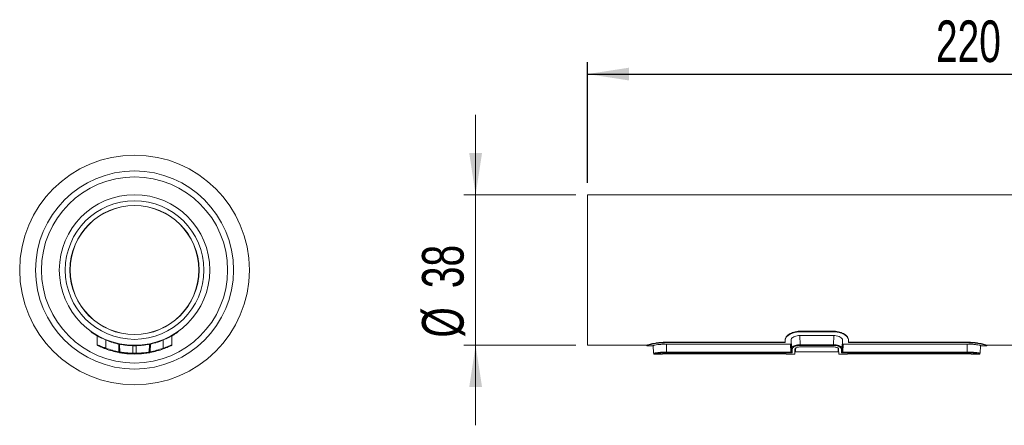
# Model space of a CAD drawing. Header units: millimetres. Extents: x 44 to 202, y 8 to 282.
# Tile 7 of 18: x 44 to 127, y 138 to 172. Entities that reach past the tile are written whole.
import ezdxf

# ---------------------------------------------------------------- set-up
doc = ezdxf.new("R2010")
doc.units = ezdxf.units.MM
doc.layers.add('FORMAT', color=7, linetype='Continuous')
doc.styles.add('SLDTEXTSTYLE0', font='TXT', dxfattribs={"width": 0.7})
doc.dimstyles.new('SLDDIMSTYLE0', dxfattribs={"dimtxt": 3.5, "dimasz": 3.5, "dimexe": 0, "dimexo": 0.0625, "dimgap": 0.875, "dimtad": 1, "dimlfac": 3, "dimrnd": 1e-09, "dimzin": 12, "dimdsep": 46, "dimtxsty": 'SLDTEXTSTYLE0', "dimsah": 1, "dimcen": 0.09, "dimadec": 0, "dimazin": 3, "dimtfac": 1, "dimtofl": 0, "dimtmove": 0, "dimatfit": 3, "dimfxl": 0, "dimfrac": 2, "dimtolj": 1, "dimtzin": 12, "dimarcsym": 0})
doc.dimstyles.new('SLDDIMSTYLE1', dxfattribs={"dimtxt": 3.5, "dimasz": 3.5, "dimexe": 0, "dimexo": 0.0625, "dimgap": 0.875, "dimtad": 1, "dimlfac": 3, "dimrnd": 1e-09, "dimzin": 12, "dimdsep": 46, "dimtxsty": 'SLDTEXTSTYLE0', "dimsah": 1, "dimcen": 0.09, "dimadec": 0, "dimazin": 3, "dimtfac": 1, "dimtmove": 0, "dimatfit": 0, "dimfxl": 0, "dimfrac": 2, "dimtolj": 1, "dimtzin": 12, "dimarcsym": 0})

# ---------------------------------------------------------------- blocks, each defined once
blk = doc.blocks.new('*D1')
at = {"layer": 'FORMAT'}
for p, q in [((91.658, 157.993), (91.658, 168.145)), ((91.658, 167.145), (164.992, 167.145))]:
    blk.add_line(p, q, dxfattribs=at)
for points in [[(91.658, 167.145), (95.158, 166.606), (95.158, 167.683)], [(164.992, 167.145), (161.492, 167.683), (161.492, 166.606)]]:
    blk.add_solid(points, dxfattribs=at)
at = {"layer": 'FORMAT', "insert": (120.986, 171.656, 0.033), "char_height": 3.5, "attachment_point": 1, "style": 'SLDTEXTSTYLE0'}
blk.add_mtext('220', dxfattribs=at)
blk = doc.blocks.new('*D4')
at = {"color": 7, "linetype": 'Continuous', "lineweight": 0}
for p, q in [((82.236, 156.993), (82.236, 163.724)), ((90.658, 156.993), (81.236, 156.993)), ((82.236, 156.993), (82.236, 144.327)), ((90.658, 144.327), (81.236, 144.327)), ((82.236, 144.327), (82.236, 137.596))]:
    blk.add_line(p, q, dxfattribs=at)
for points in [[(82.236, 156.993), (82.774, 160.493), (81.697, 160.493)], [(82.236, 144.327), (81.697, 140.827), (82.774, 140.827)]]:
    blk.add_solid(points, dxfattribs=at)
at = {"color": 7, "linetype": 'Continuous', "lineweight": 0, "char_height": 3.5, "attachment_point": 1, "rotation": 90, "style": 'SLDTEXTSTYLE0'}
for s, insert in [('38', (77.724, 149.131, 0.033)), ('%%c', (77.724, 144.979, 0.033))]:
    blk.add_mtext(s, dxfattribs=dict(at, insert=insert))

msp = doc.modelspace()

# ---------------------------------------------------------------- linework, layer by layer
at = {"color": 7, "linetype": 'Continuous', "lineweight": 15}
for p, q in [((159.9916, 156.9933), (91.6583, 156.9933)), ((91.6583, 150.66), (91.6583, 156.9933)), ((91.6583, 144.3267), (91.6583, 150.66)), ((49.8367, 145.467), (49.8367, 145.5079)), ((50.3798, 144.3692), (50.3665, 145.133)), ((56.6735, 145.132), (56.6602, 144.3692)), ((57.2033, 145.467), (57.2033, 145.5079)), ((112.3916, 145.5079), (109.525, 145.5079)), ((112.3916, 145.467), (109.525, 145.467)), ((112.3916, 145.1463), (109.525, 145.1463)), ((51.7367, 144.5482), (51.7367, 144.5829)), ((52.2777, 143.7566), (52.2545, 144.4225)), ((54.7623, 143.7566), (54.7856, 144.4235)), ((55.3033, 144.5482), (55.3033, 144.5829)), ((91.6583, 144.3267), (96.6583, 144.3267)), ((96.6583, 144.296), (96.6583, 144.3293)), ((96.6583, 144.296), (96.6583, 144.2933)), ((96.6583, 144.2933), (97.1583, 144.2933)), ((97.1583, 144.296), (97.1583, 144.2933)), ((97.2028, 143.6588), (97.1802, 144.3052)), ((108.2916, 144.5829), (98.2583, 144.5829)), ((108.2916, 144.5482), (98.2583, 144.5482)), ((108.725, 144.424), (98.2583, 144.424)), ((108.2916, 144.7836), (108.2916, 144.8197)), ((108.2916, 144.7836), (108.2916, 144.5482)), ((108.7916, 144.7836), (108.7916, 144.4381)), ((108.8231, 144.0834), (108.81, 144.8325)), ((109.1583, 144.2734), (109.1583, 144.277)), ((109.5513, 144.3692), (112.3653, 144.3692)), ((109.5513, 144.3692), (109.5513, 144.3104)), ((112.3653, 144.3104), (109.5513, 144.3104)), ((112.3653, 144.3692), (112.3653, 144.3104)), ((112.7583, 144.277), (112.7583, 144.2734)), ((113.1065, 144.8278), (113.0935, 144.0834)), ((113.125, 144.4381), (113.125, 144.7836)), ((123.6583, 144.424), (113.1916, 144.424)), ((113.625, 144.7836), (113.625, 144.8197)), ((113.625, 144.5482), (113.625, 144.7836)), ((123.6583, 144.5829), (113.625, 144.5829)), ((123.6583, 144.5482), (113.625, 144.5482)), ((124.7138, 143.6588), (124.736, 144.2951)), ((124.7583, 144.2933), (124.7583, 144.296)), ((124.7583, 144.2933), (125.2583, 144.2933)), ((125.2583, 144.296), (125.2583, 144.3293)), ((125.2583, 144.3267), (159.9916, 144.3267)), ((125.2583, 144.2933), (125.2583, 144.296)), ((97.2029, 143.6572), (97.2028, 143.6588)), ((97.2695, 143.5929), (97.9699, 143.5929)), ((98.2916, 143.7566), (108.7622, 143.7566)), ((98.2916, 143.7566), (98.2916, 143.6932)), ((108.7622, 143.6932), (98.2916, 143.6932)), ((98.2916, 143.609), (108.0583, 143.609)), ((98.2916, 143.6088), (98.2916, 143.609)), ((98.2916, 143.6088), (108.0583, 143.6088)), ((108.0583, 143.6088), (108.0583, 143.609)), ((108.3801, 143.5929), (109.113, 143.5929)), ((108.7622, 143.7566), (108.7622, 143.6932)), ((108.8284, 143.782), (108.8231, 144.0834)), ((108.8898, 144.0219), (108.895, 143.7177)), ((109.113, 143.5929), (109.1203, 144.0146)), ((109.1188, 143.9262), (109.1583, 143.9262)), ((109.1583, 143.7767), (109.1583, 144.0712)), ((109.1583, 143.7767), (112.7583, 143.7767)), ((109.5566, 144.1864), (112.36, 144.1864)), ((112.7583, 143.7767), (112.7583, 144.0691)), ((112.7583, 143.9262), (112.7978, 143.9262)), ((112.7963, 144.0146), (112.8037, 143.5929)), ((112.8037, 143.5929), (113.5366, 143.5929)), ((113.0216, 143.7177), (113.0269, 144.0219)), ((113.0935, 144.0834), (113.0883, 143.782)), ((113.1545, 143.7566), (113.1545, 143.6932)), ((113.1545, 143.7566), (123.625, 143.7566)), ((123.625, 143.6932), (113.1545, 143.6932)), ((113.8583, 143.609), (123.625, 143.609)), ((113.8583, 143.6088), (113.8583, 143.609)), ((113.8583, 143.6088), (123.625, 143.6088)), ((123.625, 143.7566), (123.625, 143.6932)), ((123.625, 143.6088), (123.625, 143.609)), ((123.9467, 143.5929), (124.6471, 143.5929)), ((124.7138, 143.6588), (124.7138, 143.6572))]:
    msp.add_line(p, q, dxfattribs=at)
at = {"color": 8, "linetype": 'Continuous', "lineweight": 15}
for p, q in [((109.525, 145.467), (109.525, 145.5079)), ((109.5378, 145.1463), (109.5513, 144.3692)), ((112.3653, 144.3692), (112.3788, 145.1463)), ((112.3916, 145.467), (112.3916, 145.5079)), ((51.07, 144.7836), (51.07, 144.8197)), ((51.1061, 144.7687), (51.118, 144.0834)), ((52.2102, 143.782), (52.1873, 144.4371)), ((53.3367, 144.296), (53.3367, 144.3293)), ((53.37, 143.6588), (53.37, 144.2951)), ((53.67, 143.6588), (53.67, 144.2951)), ((53.7033, 144.296), (53.7033, 144.3293)), ((54.8527, 144.4371), (54.8298, 143.782)), ((55.922, 144.0834), (55.9339, 144.7687)), ((55.97, 144.7836), (55.97, 144.8197)), ((98.2583, 144.5482), (98.2583, 144.5829)), ((98.2916, 143.7566), (98.2916, 144.424)), ((108.7622, 143.7566), (108.7505, 144.4252)), ((113.1661, 144.4253), (113.1545, 143.7566)), ((123.625, 143.7566), (123.625, 144.424)), ((123.6583, 144.5482), (123.6583, 144.5829)), ((97.2694, 143.5945), (97.2695, 143.5929)), ((97.9699, 143.5929), (97.9699, 143.5945)), ((108.3801, 143.5945), (108.3801, 143.5929)), ((113.5366, 143.5929), (113.5365, 143.5945)), ((123.9468, 143.5945), (123.9467, 143.5929)), ((124.6471, 143.5929), (124.6472, 143.5945))]:
    msp.add_line(p, q, dxfattribs=at)
at = {"color": 8, "linetype": 'Continuous', "lineweight": 15, "flags": 128}
for points in [[(97.9699, 143.5945), (97.9831, 143.5958), (97.9864, 143.5966)], [(108.3614, 143.5972), (108.3668, 143.5958), (108.3801, 143.5945)], [(113.5365, 143.5945), (113.5498, 143.5958), (113.5531, 143.5966)], [(123.928, 143.5972), (123.9335, 143.5958), (123.9468, 143.5945)]]:
    msp.add_lwpolyline(points, dxfattribs=at)
at = {"color": 7, "linetype": 'Continuous', "lineweight": 15}
for radius in [9.6667, 8.3333, 7.8333, 6.3333, 5.8333, 5.4333, 5.4258, 5.4167]:
    msp.add_circle((53.52, 150.66), radius, dxfattribs=at)
for centre, radius, start, end in [((50.4465, 144.3703), 0.0667, 181, 243.95687), ((53.52, 150.66), 6.3667, 247.367635, 253.733546), ((53.52, 150.66), 6.3667, 268.349893, 271.650107), ((53.52, 150.66), 6.3667, 286.266454, 292.632365), ((56.5935, 144.3703), 0.0667, 296.04313, 359), ((48.5557, 145.0021), 2.722, 338.894097, 340.27441), ((53.52, 150.66), 7.0671, 249.933068, 259.216173), ((53.52, 150.6588), 7.0005, 249.933068, 259.216173), ((47.3091, 144.699), 4.9861, 348.649342, 349.402289), ((52.3444, 143.759), 0.0667, 182, 260.332111), ((32.1413, 144.0981), 21.2333, 358.641018, 358.814634), ((53.52, 150.66), 7.0671, 268.772221, 271.227779), ((53.52, 150.6577), 7.0005, 268.772221, 271.227779), ((74.8987, 144.0981), 21.2333, 181.185366, 181.358982), ((54.6956, 143.759), 0.0667, 279.667889, 358), ((53.52, 150.6588), 7.0005, 280.783827, 290.066932), ((59.7309, 144.699), 4.9861, 190.597711, 191.350658), ((53.52, 150.66), 7.0671, 280.783827, 290.066932), ((58.4843, 145.0021), 2.722, 199.72559, 201.105903), ((97.2694, 143.6612), 0.0667, 182.006279, 270.007344), ((97.2695, 143.6595), 0.0667, 182, 269.679457), ((108.8877, 144.0865), 0.0647, 182.811175, 271.837923), ((108.8944, 143.7837), 0.0661, 181.503453, 270.535345), ((113.0222, 143.7837), 0.0661, 269.464655, 358.496547), ((113.0289, 144.0865), 0.0647, 268.162077, 357.188825), ((124.6472, 143.6612), 0.0667, 269.992656, 357.993721), ((124.6471, 143.6595), 0.0667, 270.206501, 358)]:
    msp.add_arc(centre, radius, start, end, dxfattribs=at)
for points, knots in [([(51.07, 144.7836), (50.9182, 144.8511), (50.6148, 144.986), (50.225, 145.2079), (49.9625, 145.3783), (49.8492, 145.4581), (49.84, 145.4646), (49.8367, 145.467)], [0, 0, 0, 0, 0.2407846, 0.4812954, 0.7260018, 0.9027426, 1, 1, 1, 1]), ([(57.2033, 145.467), (57.1926, 145.4593), (57.1712, 145.444), (57.0086, 145.3323), (56.7566, 145.1741), (56.4042, 144.9762), (56.1165, 144.8486), (55.97, 144.7836)], [0, 0, 0, 0, 0.17663425, 0.35264478, 0.54384815, 0.76779899, 1, 1, 1, 1]), ([(109.525, 145.5079), (109.4377, 145.5079), (109.3524, 145.5013), (109.1857, 145.4763), (109.1039, 145.4576), (108.9519, 145.4118), (108.88, 145.3842), (108.7474, 145.3233), (108.6873, 145.2902), (108.5781, 145.2203), (108.5292, 145.1834), (108.4452, 145.1095), (108.4096, 145.0721), (108.3513, 144.9971), (108.3292, 144.9599), (108.2994, 144.8882), (108.2916, 144.8534), (108.2916, 144.8197)], [0, 0, 0, 0, 0.125, 0.125, 0.25, 0.25, 0.375, 0.375, 0.5, 0.5, 0.625, 0.625, 0.75, 0.75, 0.875, 0.875, 1, 1, 1, 1]), ([(109.525, 145.467), (109.403, 145.4593), (109.1595, 145.444), (108.8299, 145.3323), (108.5496, 145.1741), (108.3372, 144.9762), (108.307, 144.8486), (108.2916, 144.7836)], [0, 0, 0, 0, 0.17663425, 0.35264478, 0.54384815, 0.76779899, 1, 1, 1, 1]), ([(109.525, 145.1463), (109.4501, 145.1424), (109.3004, 145.1345), (109.0985, 145.0759), (108.9322, 144.9919), (108.815, 144.8882), (108.7994, 144.8182), (108.7916, 144.7836)], [0, 0, 0, 0, 0.1846299, 0.3688204, 0.5643253, 0.7842684, 1, 1, 1, 1]), ([(113.625, 144.8197), (113.625, 144.8871), (113.5945, 144.9594), (113.507, 145.0722), (113.4714, 145.1095), (113.3876, 145.1833), (113.339, 145.22), (113.2295, 145.2901), (113.1696, 145.323), (113.0388, 145.3833), (112.9671, 145.411), (112.814, 145.4573), (112.734, 145.4757), (112.5663, 145.5011), (112.4791, 145.5079), (112.3916, 145.5079)], [0, 0, 0, 0, 0.25, 0.25, 0.375, 0.375, 0.5, 0.5, 0.625, 0.625, 0.75, 0.75, 0.875, 0.875, 1, 1, 1, 1]), ([(113.625, 144.7836), (113.6084, 144.8511), (113.5752, 144.986), (113.3267, 145.2079), (112.9855, 145.3783), (112.647, 145.4581), (112.4585, 145.4646), (112.3916, 145.467)], [0, 0, 0, 0, 0.2407846, 0.4812954, 0.7260018, 0.9027426, 1, 1, 1, 1]), ([(113.125, 144.7836), (113.1153, 144.8225), (113.096, 144.9002), (112.9485, 145.0173), (112.7353, 145.1074), (112.5318, 145.1435), (112.4187, 145.1458), (112.3916, 145.1463)], [0, 0, 0, 0, 0.2411761, 0.4823706, 0.7198843, 0.9328697, 1, 1, 1, 1]), ([(50.3798, 144.3692), (50.3812, 144.3685), (50.386, 144.3662), (50.4532, 144.3361), (50.6188, 144.266), (50.8513, 144.1747), (51.0291, 144.1138), (51.118, 144.0834)], [0, 0, 0, 0, 0.0824642, 0.2952795, 0.5275284, 0.7639564, 1, 1, 1, 1]), ([(51.0951, 144.0219), (51.0136, 144.0527), (50.8505, 144.1143), (50.6375, 144.2065), (50.4851, 144.2773), (50.4229, 144.3077), (50.4184, 144.3098), (50.4172, 144.3104)], [0, 0, 0, 0, 0.2381469, 0.475939, 0.7077729, 0.9185371, 1, 1, 1, 1]), ([(53.3367, 144.296), (53.1592, 144.3055), (52.8044, 144.3247), (52.3306, 144.401), (51.9661, 144.4832), (51.7659, 144.5396), (51.745, 144.5457), (51.7367, 144.5482)], [0, 0, 0, 0, 0.2108418, 0.4215052, 0.6366845, 0.854461, 1, 1, 1, 1]), ([(55.3033, 144.5482), (55.2864, 144.5431), (55.2525, 144.533), (54.9892, 144.462), (54.5961, 144.3797), (54.1409, 144.3164), (53.8306, 144.3019), (53.7033, 144.296)], [0, 0, 0, 0, 0.2085758, 0.4169549, 0.6304516, 0.8484154, 1, 1, 1, 1]), ([(55.922, 144.0834), (55.9998, 144.1099), (56.159, 144.1641), (56.3697, 144.2455), (56.5321, 144.3126), (56.6394, 144.3595), (56.6532, 144.366), (56.6602, 144.3692)], [0, 0, 0, 0, 0.2065646, 0.4228754, 0.6201615, 0.8096158, 1, 1, 1, 1]), ([(56.6228, 144.3104), (56.6164, 144.3073), (56.6036, 144.301), (56.5047, 144.2536), (56.3555, 144.1858), (56.1622, 144.1037), (56.0163, 144.0488), (55.9449, 144.0219)], [0, 0, 0, 0, 0.1881751, 0.3763988, 0.5738299, 0.7915854, 1, 1, 1, 1]), ([(98.2583, 144.5829), (98.152, 144.5829), (98.0476, 144.5798), (97.8423, 144.568), (97.7404, 144.5592), (97.5469, 144.5373), (97.4552, 144.5243), (97.2818, 144.4958), (97.2001, 144.4802), (97.0534, 144.449), (96.9875, 144.4334), (96.8705, 144.4033), (96.8213, 144.3894), (96.7413, 144.365), (96.7103, 144.3544), (96.6688, 144.3381), (96.6583, 144.3324), (96.6583, 144.3293)], [0, 0, 0, 0, 0.125, 0.125, 0.25, 0.25, 0.375, 0.375, 0.5, 0.5, 0.625, 0.625, 0.75, 0.75, 0.875, 0.875, 1, 1, 1, 1]), ([(98.2583, 144.5482), (98.0825, 144.5431), (97.7312, 144.533), (97.2602, 144.462), (96.8952, 144.3797), (96.6894, 144.3164), (96.6673, 144.3019), (96.6583, 144.296)], [0, 0, 0, 0, 0.2085758, 0.4169549, 0.6304516, 0.8484154, 1, 1, 1, 1]), ([(98.2583, 144.424), (98.1361, 144.4215), (97.8918, 144.4165), (97.5652, 144.3811), (97.3153, 144.3398), (97.1784, 144.3079), (97.1641, 144.2994), (97.1583, 144.296)], [0, 0, 0, 0, 0.2114699, 0.4228389, 0.6368604, 0.8532639, 1, 1, 1, 1]), ([(108.725, 144.424), (108.7324, 144.4242), (108.7471, 144.4245), (108.7668, 144.4268), (108.7819, 144.4302), (108.7903, 144.4342), (108.7913, 144.4369), (108.7916, 144.4381)], [0, 0, 0, 0, 0.20902349, 0.41798295, 0.62878202, 0.84372779, 1, 1, 1, 1]), ([(108.8231, 144.0834), (108.8298, 144.1099), (108.8435, 144.1641), (108.9556, 144.2455), (109.1206, 144.3126), (109.3244, 144.3595), (109.4756, 144.366), (109.5513, 144.3692)], [0, 0, 0, 0, 0.20656457, 0.42287542, 0.62016151, 0.80961585, 1, 1, 1, 1]), ([(109.5513, 144.3104), (109.4824, 144.3073), (109.3445, 144.301), (109.1592, 144.2536), (109.0095, 144.1858), (108.9081, 144.1037), (108.8958, 144.0488), (108.8898, 144.0219)], [0, 0, 0, 0, 0.1881751, 0.3763988, 0.5738299, 0.7915854, 1, 1, 1, 1]), ([(112.3653, 144.3692), (112.3979, 144.3685), (112.5149, 144.3662), (112.7173, 144.3361), (112.9245, 144.266), (113.0671, 144.1747), (113.0847, 144.1138), (113.0935, 144.0834)], [0, 0, 0, 0, 0.08246416, 0.29527945, 0.52752844, 0.76395644, 1, 1, 1, 1]), ([(113.0269, 144.0219), (113.0189, 144.0527), (113.0031, 144.1143), (112.8741, 144.2065), (112.6861, 144.2773), (112.5015, 144.3077), (112.395, 144.3098), (112.3653, 144.3104)], [0, 0, 0, 0, 0.2381469, 0.475939, 0.7077729, 0.9185371, 1, 1, 1, 1]), ([(113.125, 144.4381), (113.1257, 144.4365), (113.1273, 144.4332), (113.1392, 144.4289), (113.1566, 144.4258), (113.1752, 144.4242), (113.1872, 144.4241), (113.1916, 144.424)], [0, 0, 0, 0, 0.2207872, 0.4416649, 0.6599408, 0.8736076, 1, 1, 1, 1]), ([(125.2583, 144.3293), (125.2583, 144.3324), (125.2478, 144.3381), (125.2069, 144.3542), (125.176, 144.3648), (125.0957, 144.3893), (125.0466, 144.4032), (124.9308, 144.433), (124.8637, 144.4489), (124.7171, 144.48), (124.637, 144.4954), (124.4627, 144.5242), (124.3703, 144.5372), (124.1781, 144.559), (124.0771, 144.5678), (123.8696, 144.5798), (123.7646, 144.5829), (123.6583, 144.5829)], [0, 0, 0, 0, 0.125, 0.125, 0.25, 0.25, 0.375, 0.375, 0.5, 0.5, 0.625, 0.625, 0.75, 0.75, 0.875, 0.875, 1, 1, 1, 1]), ([(125.2583, 144.296), (125.241, 144.3055), (125.2065, 144.3247), (124.9386, 144.401), (124.5403, 144.4832), (124.0859, 144.5396), (123.7806, 144.5457), (123.6583, 144.5482)], [0, 0, 0, 0, 0.2108418, 0.4215052, 0.6366845, 0.854461, 1, 1, 1, 1]), ([(124.7583, 144.296), (124.7463, 144.3017), (124.7222, 144.313), (124.5348, 144.3524), (124.2578, 144.3932), (123.947, 144.42), (123.7404, 144.4229), (123.6583, 144.424)], [0, 0, 0, 0, 0.2130648, 0.4260362, 0.6413129, 0.8575264, 1, 1, 1, 1]), ([(52.1977, 143.7177), (52.2088, 143.7156), (52.2348, 143.7107), (52.273, 143.7037), (52.3063, 143.6979), (52.3288, 143.694), (52.3317, 143.6935), (52.3332, 143.6932)], [0, 0, 0, 0, 0.1595791, 0.3741554, 0.58422, 0.7922935, 1, 1, 1, 1]), ([(52.2777, 143.7566), (52.277, 143.7568), (52.2756, 143.7571), (52.2642, 143.761), (52.2476, 143.7671), (52.2286, 143.7745), (52.2157, 143.7797), (52.2102, 143.782)], [0, 0, 0, 0, 0.2025414, 0.4070835, 0.6170138, 0.8354839, 1, 1, 1, 1]), ([(52.2777, 143.7566), (52.2896, 143.7547), (52.3132, 143.7508), (52.4974, 143.7235), (52.7701, 143.6917), (53.0788, 143.6674), (53.286, 143.6613), (53.37, 143.6588)], [0, 0, 0, 0, 0.2116384, 0.4231504, 0.6368048, 0.8526398, 1, 1, 1, 1]), ([(53.3686, 143.5945), (53.2889, 143.597), (53.0928, 143.6032), (52.8004, 143.6277), (52.5418, 143.6597), (52.3669, 143.6874), (52.3444, 143.6913), (52.3332, 143.6932)], [0, 0, 0, 0, 0.1479966, 0.3645399, 0.5783415, 0.7893391, 1, 1, 1, 1]), ([(53.67, 143.6588), (53.7924, 143.663), (54.0372, 143.6713), (54.3637, 143.7016), (54.6114, 143.7331), (54.7435, 143.7536), (54.7569, 143.7558), (54.7623, 143.7566)], [0, 0, 0, 0, 0.2140308, 0.4279382, 0.6432906, 0.8588567, 1, 1, 1, 1]), ([(54.7068, 143.6932), (54.7018, 143.6924), (54.689, 143.6902), (54.5635, 143.6694), (54.3285, 143.6377), (54.0191, 143.6071), (53.7874, 143.5987), (53.6714, 143.5945)], [0, 0, 0, 0, 0.14046604, 0.35531387, 0.57060323, 0.78506746, 1, 1, 1, 1]), ([(54.7068, 143.6932), (54.7074, 143.6933), (54.7089, 143.6936), (54.7242, 143.6962), (54.7548, 143.7015), (54.796, 143.7089), (54.8268, 143.7148), (54.8423, 143.7177)], [0, 0, 0, 0, 0.1274283, 0.3393129, 0.556725, 0.7782105, 1, 1, 1, 1]), ([(54.8298, 143.782), (54.8221, 143.7789), (54.8069, 143.7727), (54.7863, 143.7648), (54.771, 143.7593), (54.7633, 143.7567), (54.7625, 143.7567), (54.7623, 143.7566)], [0, 0, 0, 0, 0.2282627, 0.4525071, 0.6683952, 0.875777, 1, 1, 1, 1]), ([(97.2028, 143.6588), (97.2147, 143.663), (97.2385, 143.6713), (97.4249, 143.7016), (97.7004, 143.7331), (98.0077, 143.7536), (98.2111, 143.7558), (98.2916, 143.7566)], [0, 0, 0, 0, 0.2140308, 0.4279382, 0.6432906, 0.8588567, 1, 1, 1, 1]), ([(98.2916, 143.6932), (98.216, 143.6924), (98.0248, 143.6902), (97.736, 143.6694), (97.4776, 143.6377), (97.3029, 143.6071), (97.2806, 143.5987), (97.2694, 143.5945)], [0, 0, 0, 0, 0.140466, 0.3553139, 0.5706032, 0.7850675, 1, 1, 1, 1]), ([(97.9699, 143.5945), (97.9714, 143.5951), (97.9754, 143.5966), (98.0142, 143.6003), (98.0869, 143.6047), (98.1832, 143.6082), (98.2555, 143.6087), (98.2916, 143.609)], [0, 0, 0, 0, 0.14359664, 0.35913423, 0.57358112, 0.78699418, 1, 1, 1, 1]), ([(97.9861, 143.5969), (97.9861, 143.5969), (97.9861, 143.5969), (97.9972, 143.5983), (98.0294, 143.601), (98.0998, 143.6051), (98.1945, 143.6084), (98.2627, 143.6085), (98.2917, 143.6086)], [0, 0, 0, 0, 0.0295694, 0.12412, 0.3009346, 0.5443914, 0.8066384, 1, 1, 1, 1]), ([(108.0583, 143.609), (108.082, 143.6089), (108.1418, 143.6086), (108.2325, 143.606), (108.3141, 143.6018), (108.3695, 143.5974), (108.3766, 143.5954), (108.3801, 143.5945)], [0, 0, 0, 0, 0.1401241, 0.3541147, 0.5689129, 0.7842444, 1, 1, 1, 1]), ([(108.0815, 143.6084), (108.101, 143.6084), (108.1597, 143.6083), (108.2497, 143.6051), (108.3239, 143.601), (108.36, 143.5975), (108.3625, 143.5971), (108.3632, 143.597)], [0, 0, 0, 0, 0.1378611, 0.4148467, 0.6948083, 0.912234, 1, 1, 1, 1]), ([(108.8284, 143.782), (108.8277, 143.7789), (108.8263, 143.7727), (108.8147, 143.7648), (108.7974, 143.7593), (108.7787, 143.7567), (108.7667, 143.7567), (108.7622, 143.7566)], [0, 0, 0, 0, 0.2282627, 0.4525071, 0.6683952, 0.875777, 1, 1, 1, 1]), ([(108.7622, 143.6932), (108.7712, 143.6933), (108.7951, 143.6936), (108.8324, 143.6962), (108.8671, 143.7015), (108.8907, 143.7089), (108.8936, 143.7148), (108.895, 143.7177)], [0, 0, 0, 0, 0.1274283, 0.3393129, 0.556725, 0.7782105, 1, 1, 1, 1]), ([(109.1203, 144.0146), (109.126, 144.0335), (109.1374, 144.0713), (109.2213, 144.1254), (109.3426, 144.1664), (109.4635, 144.1846), (109.5352, 144.186), (109.5566, 144.1864)], [0, 0, 0, 0, 0.232295, 0.4646513, 0.6936282, 0.908439, 1, 1, 1, 1]), ([(112.36, 144.1864), (112.4063, 144.1845), (112.4989, 144.1807), (112.6233, 144.152), (112.7225, 144.1105), (112.7848, 144.0619), (112.7927, 144.0294), (112.7963, 144.0146)], [0, 0, 0, 0, 0.1969263, 0.3935626, 0.597952, 0.8172384, 1, 1, 1, 1]), ([(113.0216, 143.7177), (113.0224, 143.7156), (113.0241, 143.7107), (113.041, 143.7037), (113.0709, 143.6979), (113.1102, 143.694), (113.1397, 143.6935), (113.1545, 143.6932)], [0, 0, 0, 0, 0.1595791, 0.3741554, 0.58422, 0.7922935, 1, 1, 1, 1]), ([(113.1545, 143.7566), (113.1471, 143.7568), (113.1323, 143.7571), (113.1126, 143.761), (113.0977, 143.7671), (113.0894, 143.7745), (113.0886, 143.7797), (113.0883, 143.782)], [0, 0, 0, 0, 0.2025414, 0.4070835, 0.6170138, 0.8354839, 1, 1, 1, 1]), ([(113.5365, 143.5945), (113.5381, 143.5951), (113.5421, 143.5966), (113.5808, 143.6003), (113.6536, 143.6047), (113.7499, 143.6082), (113.8222, 143.6087), (113.8583, 143.609)], [0, 0, 0, 0, 0.1435966, 0.3591342, 0.5735811, 0.7869942, 1, 1, 1, 1]), ([(113.5528, 143.5969), (113.5528, 143.5969), (113.5528, 143.5969), (113.5638, 143.5983), (113.596, 143.601), (113.6664, 143.6051), (113.7611, 143.6084), (113.8294, 143.6085), (113.8583, 143.6086)], [0, 0, 0, 0, 0.0295694, 0.12412, 0.3009346, 0.5443914, 0.8066384, 1, 1, 1, 1]), ([(123.625, 143.7566), (123.7461, 143.7547), (123.9882, 143.7508), (124.3118, 143.7235), (124.559, 143.6917), (124.6941, 143.6674), (124.7081, 143.6613), (124.7138, 143.6588)], [0, 0, 0, 0, 0.2116384, 0.4231504, 0.6368048, 0.8526398, 1, 1, 1, 1]), ([(124.6472, 143.5945), (124.6419, 143.597), (124.6287, 143.6032), (124.5022, 143.6277), (124.2703, 143.6597), (123.9664, 143.6874), (123.7387, 143.6913), (123.625, 143.6932)], [0, 0, 0, 0, 0.1479966, 0.3645399, 0.5783415, 0.7893391, 1, 1, 1, 1]), ([(123.625, 143.609), (123.6487, 143.6089), (123.7085, 143.6086), (123.7991, 143.606), (123.8808, 143.6018), (123.9362, 143.5974), (123.9432, 143.5954), (123.9468, 143.5945)], [0, 0, 0, 0, 0.1401241, 0.3541147, 0.5689129, 0.7842444, 1, 1, 1, 1]), ([(123.6481, 143.6084), (123.6677, 143.6084), (123.7264, 143.6083), (123.8163, 143.6051), (123.8906, 143.601), (123.9267, 143.5975), (123.9291, 143.5971), (123.9299, 143.597)], [0, 0, 0, 0, 0.13786115, 0.41484666, 0.69480832, 0.91223403, 1, 1, 1, 1])]:
    msp.add_open_spline(points, degree=3, knots=knots, dxfattribs=at)

# ---------------------------------------------------------------- dimensions: what is measured, and where the dimension line sits
at = {"color": 7, "linetype": 'Continuous', "lineweight": 0}
dim = msp.add_linear_dim(base=(82.2358, 144.3267), p1=(91.6583, 156.9933), p2=(91.6583, 144.3267), angle=90, text='%%c<>', dimstyle='SLDDIMSTYLE1', dxfattribs=at)
dim.commit()
dim.dimension.update_dxf_attribs({"geometry": '*D4', "text_midpoint": (82.2358, 150.5863), "dimtype": 160})
at = {"layer": 'FORMAT'}
dim = msp.add_linear_dim(base=(164.9916, 167.1447), p1=(91.6583, 156.9933), p2=(164.9916, 171.6035), dimstyle='SLDDIMSTYLE0', dxfattribs=at)
dim.commit()
dim.dimension.update_dxf_attribs({"geometry": '*D1', "text_midpoint": (125.5438, 167.1447), "dimtype": 160})

doc.saveas('drawing.dxf')
